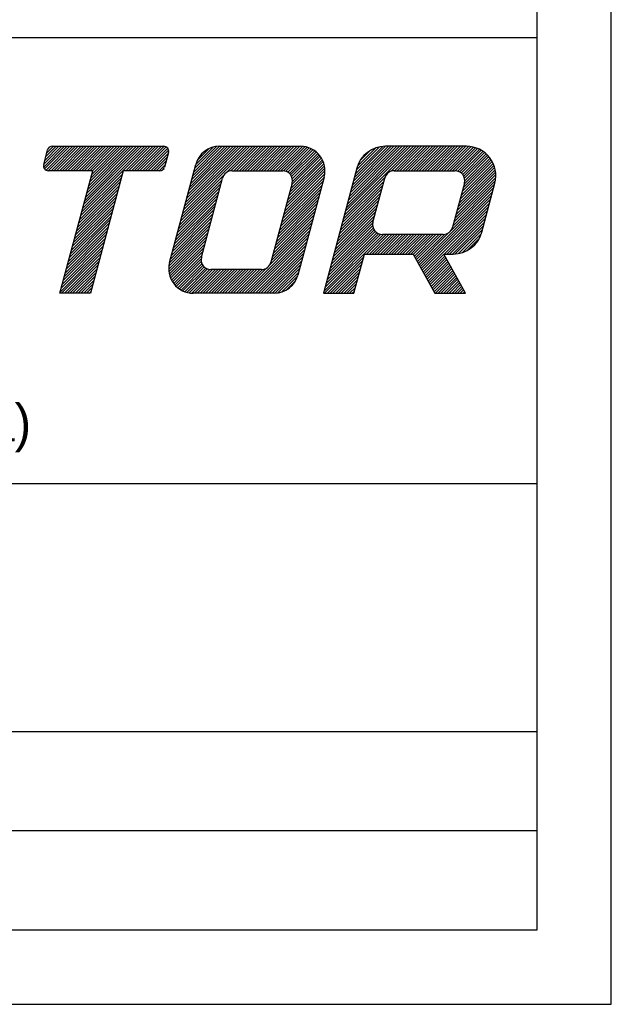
# Model space of a CAD drawing. Extents: x 0 to 210, y 0 to 297.
# Tile 4 of 6: x 186 to 210, y 0 to 40. Entities that reach past the tile are written whole.
import ezdxf

# ---------------------------------------------------------------- set-up
doc = ezdxf.new("R2010")
doc.units = 0
doc.header["$LTSCALE"] = 19.36
doc.header["$MEASUREMENT"] = 0
doc.layers.get('0').update_dxf_attribs({"linetype": 'CONTINUOUS'})
doc.styles.get("Standard").update_dxf_attribs({"font": 'txt', "width": 0.8})

msp = doc.modelspace()

# ---------------------------------------------------------------- linework, layer by layer
at = {"color": 7, "linetype": 'CONTINUOUS'}
for p, q in [((210, 0), (210, 297)), ((207, 3), (207, 283)), ((207, 39), (20, 39)), ((187.0832, 33.7803), (187.9214, 34.6185)), ((187.0892, 33.8981), (187.8096, 34.6185)), ((187.12, 33.7053), (188.0332, 34.6185)), ((187.1301, 34.0508), (187.6978, 34.6185)), ((187.171, 34.2035), (187.586, 34.6185)), ((187.1808, 33.6543), (188.145, 34.6185)), ((187.212, 34.3562), (187.4742, 34.6185)), ((187.2615, 34.5176), (187.3371, 34.5932)), ((187.2687, 33.6304), (188.2568, 34.6185)), ((187.3804, 33.6303), (188.3686, 34.6185)), ((187.4922, 33.6303), (188.4804, 34.6185)), ((187.604, 33.6303), (188.5921, 34.6185)), ((187.7158, 33.6303), (188.7039, 34.6185)), ((187.8276, 33.6303), (188.8157, 34.6185)), ((187.9394, 33.6303), (188.9275, 34.6185)), ((188.0512, 33.6303), (189.0393, 34.6185)), ((188.163, 33.6303), (189.1511, 34.6185)), ((188.2748, 33.6303), (189.2629, 34.6185)), ((188.3866, 33.6303), (189.3747, 34.6185)), ((188.4984, 33.6303), (189.4865, 34.6185)), ((188.6102, 33.6303), (189.5983, 34.6185)), ((188.6155, 31.9588), (191.2752, 34.6185)), ((188.6565, 32.1115), (191.1634, 34.6185)), ((188.6974, 32.2642), (191.0516, 34.6185)), ((188.722, 33.6303), (189.7101, 34.6185)), ((188.7383, 32.417), (190.9398, 34.6185)), ((188.7792, 32.5697), (190.828, 34.6185)), ((188.8201, 32.7224), (190.7162, 34.6185)), ((188.8338, 33.6303), (189.8219, 34.6185)), ((188.8611, 32.8751), (190.6044, 34.6185)), ((188.902, 33.0278), (190.4926, 34.6185)), ((188.9429, 33.1805), (190.3808, 34.6185)), ((188.9455, 33.6303), (189.9337, 34.6185)), ((188.9838, 33.3332), (190.269, 34.6185)), ((189.0247, 33.4859), (190.1573, 34.6185)), ((189.0573, 33.6303), (190.0455, 34.6185)), ((190.3989, 33.6303), (191.387, 34.6185)), ((190.5107, 33.6303), (191.4988, 34.6185)), ((190.6224, 33.6303), (191.6106, 34.6185)), ((190.7342, 33.6303), (191.7224, 34.6185)), ((190.846, 33.6303), (191.8342, 34.6185)), ((190.9578, 33.6303), (191.9457, 34.6182)), ((191.0696, 33.6303), (192.0322, 34.5929)), ((192.6912, 31.8981), (195.4116, 34.6185)), ((192.7321, 32.0508), (195.2998, 34.6185)), ((192.773, 32.2035), (195.188, 34.6185)), ((192.814, 32.3563), (195.0762, 34.6185)), ((192.8549, 32.509), (194.9644, 34.6185)), ((192.8958, 32.6617), (194.8526, 34.6185)), ((192.9367, 32.8144), (194.7408, 34.6185)), ((192.9776, 32.9671), (194.629, 34.6185)), ((193.0186, 33.1198), (194.5172, 34.6185)), ((193.0595, 33.2725), (194.4054, 34.6185)), ((193.1004, 33.4252), (194.2936, 34.6185)), ((193.1413, 33.578), (194.1818, 34.6185)), ((193.1822, 33.7307), (194.0633, 34.6118)), ((193.2232, 33.8834), (193.9253, 34.5855)), ((194.4724, 33.5675), (195.5233, 34.6185)), ((194.6448, 33.6282), (195.6351, 34.6185)), ((194.7588, 33.6303), (195.7469, 34.6185)), ((194.8706, 33.6303), (195.8587, 34.6185)), ((194.9824, 33.6303), (195.9705, 34.6185)), ((195.0942, 33.6303), (196.0823, 34.6185)), ((195.206, 33.6303), (196.1941, 34.6185)), ((195.3178, 33.6303), (196.3059, 34.6185)), ((195.4296, 33.6303), (196.4177, 34.6185)), ((195.5414, 33.6303), (196.5295, 34.6185)), ((195.6532, 33.6303), (196.6413, 34.6185)), ((195.765, 33.6303), (196.7531, 34.6185)), ((195.8767, 33.6303), (196.8649, 34.6185)), ((195.9885, 33.6303), (196.9767, 34.6185)), ((196.1003, 33.6303), (197.0885, 34.6185)), ((196.2121, 33.6303), (197.2003, 34.6185)), ((196.3239, 33.6303), (197.312, 34.6185)), ((196.4357, 33.6303), (197.4238, 34.6185)), ((196.5475, 33.6303), (197.5324, 34.6152)), ((196.6593, 33.6303), (197.631, 34.6021)), ((196.7693, 33.6286), (197.7217, 34.5809)), ((199.2204, 31.8315), (202.0074, 34.6185)), ((199.2614, 31.9843), (201.8956, 34.6185)), ((199.3023, 32.137), (201.7838, 34.6185)), ((199.3432, 32.2897), (201.672, 34.6185)), ((199.3841, 32.4424), (201.5602, 34.6185)), ((199.425, 32.5951), (201.4484, 34.6185)), ((199.466, 32.7478), (201.3366, 34.6185)), ((199.5069, 32.9005), (201.2248, 34.6185)), ((199.5478, 33.0532), (201.113, 34.6185)), ((199.5887, 33.206), (201.0012, 34.6185)), ((199.6296, 33.3587), (200.8894, 34.6185)), ((199.6706, 33.5114), (200.7731, 34.6139)), ((199.7115, 33.6641), (200.6424, 34.595)), ((201.112, 33.6113), (202.1192, 34.6185)), ((201.2428, 33.6303), (202.231, 34.6185)), ((201.3546, 33.6303), (202.3428, 34.6185)), ((201.4664, 33.6303), (202.4546, 34.6185)), ((201.5782, 33.6303), (202.5663, 34.6185)), ((201.69, 33.6303), (202.6781, 34.6185)), ((201.8018, 33.6303), (202.7899, 34.6185)), ((201.9136, 33.6303), (202.9017, 34.6185)), ((202.0254, 33.6303), (203.0135, 34.6185)), ((202.1372, 33.6303), (203.1253, 34.6185)), ((202.249, 33.6303), (203.2371, 34.6185)), ((202.3608, 33.6303), (203.3489, 34.6185)), ((202.4726, 33.6303), (203.4607, 34.6185)), ((202.5844, 33.6303), (203.5725, 34.6185)), ((202.6962, 33.6303), (203.6843, 34.6185)), ((202.8079, 33.6303), (203.7961, 34.6185)), ((202.9197, 33.6303), (203.9079, 34.6185)), ((203.0315, 33.6303), (204.0197, 34.6185)), ((203.1433, 33.6303), (204.1315, 34.6185)), ((203.2551, 33.6303), (204.2399, 34.6151)), ((203.3669, 33.6303), (204.3398, 34.6033)), ((203.4787, 33.6303), (204.4328, 34.5844)), ((191.1814, 33.6303), (192.092, 34.5409)), ((191.2932, 33.6303), (192.1277, 34.4648)), ((191.405, 33.6303), (192.1191, 34.3445)), ((191.5168, 33.6303), (192.0782, 34.1917)), ((193.289, 34.061), (193.7476, 34.5197)), ((196.8612, 33.6087), (197.8056, 34.553)), ((196.9373, 33.573), (197.8835, 34.5192)), ((197.001, 33.5249), (197.9562, 34.4801)), ((197.0534, 33.4654), (198.0239, 34.436)), ((197.094, 33.3943), (198.087, 34.3873)), ((197.0942, 33.0591), (198.2492, 34.2141)), ((197.1205, 33.309), (198.1456, 34.334)), ((197.1261, 33.2028), (198.1996, 34.2763)), ((199.7567, 33.8211), (200.4886, 34.553)), ((199.8512, 34.0275), (200.2823, 34.4585)), ((203.5905, 33.6303), (204.5197, 34.5596)), ((203.7021, 33.6301), (204.6014, 34.5294)), ((203.7985, 33.6147), (204.6783, 34.4946)), ((203.8777, 33.5821), (204.7509, 34.4553)), ((203.944, 33.5366), (204.8193, 34.4119)), ((203.9989, 33.4798), (204.8838, 34.3646)), ((204.0422, 33.4113), (204.9444, 34.3135)), ((204.0723, 33.3295), (205.0014, 34.2587)), ((204.0837, 33.2292), (205.0546, 34.2001)), ((191.6286, 33.6303), (192.0373, 34.039)), ((191.7404, 33.6303), (191.9964, 33.8863)), ((196.8896, 32.2956), (198.4204, 33.8263)), ((196.9305, 32.4483), (198.3979, 33.9156)), ((196.9715, 32.601), (198.3689, 33.9984)), ((197.0124, 32.7537), (198.3341, 34.0754)), ((197.0533, 32.9064), (198.2941, 34.1472)), ((203.896, 32.4825), (205.2613, 33.8478)), ((203.9369, 32.6352), (205.2285, 33.9268)), ((203.9778, 32.788), (205.1912, 34.0013)), ((204.0188, 32.9407), (205.1496, 34.0715)), ((204.0597, 33.0934), (205.104, 34.1377)), ((188.5746, 31.8061), (190.2515, 33.483)), ((191.8846, 33.6628), (191.9413, 33.7195)), ((192.6503, 31.7454), (194.3538, 33.4489)), ((196.7669, 31.8374), (198.4317, 33.5022)), ((196.8078, 31.9901), (198.44, 33.6223)), ((196.8487, 32.1428), (198.435, 33.7292)), ((203.7323, 31.8717), (205.3356, 33.475)), ((203.7732, 32.0244), (205.3274, 33.5785)), ((203.8142, 32.1771), (205.3115, 33.6744)), ((203.8551, 32.3298), (205.2892, 33.7639)), ((188.4519, 31.348), (190.1288, 33.0249)), ((188.4928, 31.5007), (190.1697, 33.1776)), ((188.5337, 31.6534), (190.2106, 33.3303)), ((192.5684, 31.44), (194.2453, 33.1169)), ((192.6094, 31.5927), (194.2863, 33.2696)), ((196.6441, 31.3793), (198.321, 33.0562)), ((196.685, 31.532), (198.3619, 33.2089)), ((196.7259, 31.6847), (198.4029, 33.3616)), ((199.0977, 31.3734), (200.7746, 33.0503)), ((199.1386, 31.5261), (200.8155, 33.203)), ((199.1795, 31.6788), (200.8571, 33.3564)), ((203.6096, 31.4135), (205.2865, 33.0904)), ((203.6505, 31.5663), (205.3199, 33.2356)), ((203.6914, 31.719), (205.3342, 33.3618)), ((188.37, 31.0425), (190.0469, 32.7194)), ((188.4109, 31.1952), (190.0878, 32.8722)), ((192.4457, 30.9818), (194.1226, 32.6587)), ((192.4866, 31.1346), (194.1635, 32.8115)), ((192.5275, 31.2873), (194.2044, 32.9642)), ((196.5213, 30.9211), (198.1983, 32.598)), ((196.5623, 31.0739), (198.2392, 32.7508)), ((196.6032, 31.2266), (198.2801, 32.9035)), ((198.9749, 30.9153), (200.6518, 32.5922)), ((199.0159, 31.068), (200.6928, 32.7449)), ((199.0568, 31.2207), (200.7337, 32.8976)), ((202.2496, 29.83), (205.2046, 32.785)), ((202.2894, 29.758), (205.1637, 32.6323)), ((203.5308, 31.2229), (205.2456, 32.9377)), ((188.2473, 30.5844), (189.9242, 32.2613)), ((188.2882, 30.7371), (189.9651, 32.414)), ((188.3291, 30.8898), (190.006, 32.5667)), ((192.3229, 30.5237), (193.9998, 32.2006)), ((192.3638, 30.6764), (194.0407, 32.3533)), ((192.4048, 30.8291), (194.0817, 32.506)), ((196.4395, 30.6157), (198.1164, 32.2926)), ((196.4804, 30.7684), (198.1573, 32.4453)), ((198.8931, 30.6098), (200.57, 32.2867)), ((198.934, 30.7626), (200.6109, 32.4395)), ((202.3292, 29.686), (205.1228, 32.4796)), ((202.369, 29.614), (205.0819, 32.3269)), ((188.1245, 30.1263), (189.8014, 31.8032)), ((188.1654, 30.279), (189.8423, 31.9559)), ((188.2063, 30.4317), (189.8832, 32.1086)), ((192.2411, 30.2183), (193.918, 31.8952)), ((192.282, 30.371), (193.9589, 32.0479)), ((196.3168, 30.1576), (197.9937, 31.8345)), ((196.3577, 30.3103), (198.0346, 31.9872)), ((196.3986, 30.463), (198.0755, 32.1399)), ((198.7703, 30.1517), (200.4472, 31.8286)), ((198.8113, 30.3044), (200.4882, 31.9813)), ((198.8522, 30.4571), (200.5291, 32.134)), ((202.4088, 29.542), (205.041, 32.1742)), ((203.2493, 30.2707), (205, 32.0215)), ((203.3611, 30.2707), (204.9591, 31.8687)), ((188.0427, 29.8208), (189.7196, 31.4977)), ((188.0836, 29.9735), (189.7605, 31.6505)), ((192.1362, 29.778), (193.7952, 31.437)), ((192.1596, 29.9132), (193.8362, 31.5898)), ((192.2002, 30.0656), (193.8771, 31.7425)), ((196.206, 29.8232), (197.9118, 31.5291)), ((196.2758, 30.0049), (197.9527, 31.6818)), ((198.6476, 29.6936), (200.3642, 31.4102)), ((198.6885, 29.8463), (200.3675, 31.5253)), ((198.7294, 29.999), (200.4063, 31.6759)), ((203.4729, 30.2707), (204.9182, 31.716)), ((203.5847, 30.2707), (204.8773, 31.5633)), ((203.699, 30.2733), (204.8364, 31.4106)), ((187.9199, 29.3627), (189.5968, 31.0396)), ((187.9608, 29.5154), (189.6377, 31.1923)), ((188.0017, 29.6681), (189.6786, 31.345)), ((192.1313, 29.6613), (193.7543, 31.2843)), ((192.1386, 29.5568), (193.7134, 31.1316)), ((195.1843, 28.6897), (197.8709, 31.3763)), ((195.2961, 28.6897), (197.83, 31.2236)), ((195.4079, 28.6897), (197.7891, 31.0709)), ((198.4021, 28.7773), (200.6914, 31.0667)), ((198.4263, 28.6897), (200.7978, 31.0612)), ((198.443, 28.93), (200.6046, 31.0917)), ((198.4839, 29.0827), (200.5323, 31.1311)), ((198.5248, 29.2354), (200.4719, 31.1825)), ((198.5657, 29.3881), (200.4227, 31.2451)), ((198.6067, 29.5409), (200.3858, 31.32)), ((200.1191, 30.2707), (200.9096, 31.0612)), ((200.2309, 30.2707), (201.0214, 31.0612)), ((200.3427, 30.2707), (201.1332, 31.0612)), ((200.4545, 30.2707), (201.245, 31.0612)), ((200.5663, 30.2707), (201.3568, 31.0612)), ((200.6781, 30.2707), (201.4686, 31.0612)), ((200.7898, 30.2707), (201.5803, 31.0612)), ((200.9016, 30.2707), (201.6921, 31.0612)), ((201.0134, 30.2707), (201.8039, 31.0612)), ((201.1252, 30.2707), (201.9157, 31.0612)), ((201.237, 30.2707), (202.0275, 31.0612)), ((201.3488, 30.2707), (202.1393, 31.0612)), ((201.4606, 30.2707), (202.2511, 31.0612)), ((201.5724, 30.2707), (202.3629, 31.0612)), ((201.6842, 30.2707), (202.4747, 31.0612)), ((201.796, 30.2707), (202.5865, 31.0612)), ((201.9078, 30.2707), (202.6983, 31.0612)), ((202.0109, 30.262), (202.8101, 31.0612)), ((202.0507, 30.19), (202.9219, 31.0612)), ((202.0904, 30.118), (203.0337, 31.0612)), ((202.1302, 30.046), (203.1455, 31.0612)), ((202.17, 29.974), (203.2602, 31.0642)), ((202.2098, 29.902), (203.4454, 31.1376)), ((203.8261, 30.2886), (204.7954, 31.2579)), ((203.9737, 30.3244), (204.7532, 31.1038)), ((187.8381, 29.0573), (189.515, 30.7342)), ((187.879, 29.21), (189.5559, 30.8869)), ((192.1551, 29.4615), (193.6725, 30.9789)), ((192.1791, 29.3737), (193.6316, 30.8262)), ((192.2095, 29.2923), (193.5906, 30.6735)), ((195.5197, 28.6897), (197.7481, 30.9182)), ((195.6315, 28.6897), (197.7072, 30.7655)), ((195.7432, 28.6897), (197.6663, 30.6128)), ((204.1629, 30.4018), (204.6758, 30.9147)), ((187.7562, 28.7518), (189.4331, 30.4287)), ((187.7971, 28.9046), (189.4741, 30.5815)), ((187.8059, 28.6897), (189.3922, 30.276)), ((192.2455, 29.2165), (193.5497, 30.5208)), ((192.2866, 29.1458), (193.5088, 30.3681)), ((192.3325, 29.08), (193.4679, 30.2153)), ((195.855, 28.6897), (197.6254, 30.4601)), ((195.9668, 28.6897), (197.5845, 30.3074)), ((202.4486, 29.47), (203.2392, 30.2606)), ((187.9177, 28.6897), (189.3513, 30.1233)), ((188.0295, 28.6897), (189.3104, 29.9706)), ((188.1413, 28.6897), (189.2695, 29.8179)), ((192.3831, 29.0187), (193.4364, 30.0721)), ((192.4381, 28.962), (193.4424, 29.9663)), ((192.4977, 28.9097), (193.4692, 29.8812)), ((192.5617, 28.862), (193.5099, 29.8102)), ((196.0786, 28.6897), (197.5435, 30.1546)), ((196.1904, 28.6897), (197.5026, 30.0019)), ((196.3022, 28.6897), (197.4617, 29.8492)), ((198.5381, 28.6897), (199.9971, 30.1488)), ((198.6499, 28.6897), (199.9562, 29.9961)), ((198.7617, 28.6897), (199.9153, 29.8433)), ((202.4883, 29.398), (203.279, 30.1886)), ((202.5281, 29.326), (203.3188, 30.1166)), ((202.5679, 29.254), (203.3586, 30.0446)), ((202.6077, 29.182), (203.3984, 29.9726)), ((202.6475, 29.11), (203.4382, 29.9006)), ((202.6873, 29.0379), (203.478, 29.8286)), ((188.2531, 28.6897), (189.2285, 29.6652)), ((188.3649, 28.6897), (189.1876, 29.5125)), ((192.6305, 28.819), (193.5625, 29.751)), ((192.7044, 28.7811), (193.6263, 29.703)), ((192.7836, 28.7485), (193.7026, 29.6675)), ((192.8689, 28.722), (193.7947, 29.6478)), ((192.9611, 28.7025), (193.9049, 29.6462)), ((193.0619, 28.6914), (194.0167, 29.6462)), ((193.172, 28.6897), (194.1285, 29.6462)), ((193.2838, 28.6897), (194.2403, 29.6462)), ((193.3956, 28.6897), (194.3521, 29.6462)), ((193.5074, 28.6897), (194.4639, 29.6462)), ((193.6192, 28.6897), (194.5757, 29.6462)), ((193.731, 28.6897), (194.6875, 29.6462)), ((193.8428, 28.6897), (194.7993, 29.6462)), ((193.9545, 28.6897), (194.9111, 29.6462)), ((194.0663, 28.6897), (195.0228, 29.6462)), ((194.1781, 28.6897), (195.1346, 29.6462)), ((194.2899, 28.6897), (195.2464, 29.6462)), ((194.4017, 28.6897), (195.3582, 29.6462)), ((194.5135, 28.6897), (195.47, 29.6462)), ((194.6253, 28.6897), (195.5818, 29.6462)), ((194.7371, 28.6897), (195.6936, 29.6462)), ((194.8489, 28.6897), (195.8054, 29.6462)), ((194.9607, 28.6897), (195.9196, 29.6486)), ((195.0725, 28.6897), (196.0947, 29.712)), ((196.4142, 28.69), (197.4208, 29.6965)), ((196.5363, 28.7002), (197.3799, 29.5438)), ((198.8735, 28.6897), (199.8744, 29.6906)), ((198.9853, 28.6897), (199.8335, 29.5379)), ((202.7271, 28.9659), (203.5177, 29.7566)), ((202.7669, 28.8939), (203.5575, 29.6846)), ((202.8067, 28.8219), (203.5973, 29.6126)), ((202.8465, 28.7499), (203.6371, 29.5406)), ((202.898, 28.6897), (203.6769, 29.4686)), ((188.4767, 28.6897), (189.1467, 29.3598)), ((188.5885, 28.6897), (189.1058, 29.207)), ((188.7002, 28.6897), (189.0649, 29.0543)), ((196.6804, 28.7325), (197.3382, 29.3903)), ((196.8751, 28.8154), (197.2553, 29.1956)), ((199.0971, 28.6897), (199.7925, 29.3852)), ((199.2088, 28.6897), (199.7516, 29.2325)), ((199.3206, 28.6897), (199.7107, 29.0798)), ((203.0098, 28.6897), (203.7167, 29.3966)), ((203.1216, 28.6897), (203.7565, 29.3246)), ((203.2334, 28.6897), (203.7963, 29.2526)), ((203.3452, 28.6897), (203.8361, 29.1806)), ((203.457, 28.6897), (203.8758, 29.1086)), ((203.5688, 28.6897), (203.9156, 29.0366)), ((188.812, 28.6897), (189.0239, 28.9016)), ((188.9238, 28.6897), (188.983, 28.7489)), ((199.4324, 28.6897), (199.6698, 28.9271)), ((199.5442, 28.6897), (199.6289, 28.7743)), ((203.6806, 28.6897), (203.9554, 28.9646)), ((203.7924, 28.6897), (203.9952, 28.8926)), ((203.9042, 28.6897), (204.035, 28.8205)), ((204.016, 28.6897), (204.0748, 28.7485)), ((207, 21), (52.851, 21)), ((207, 11), (150.9723, 11)), ((207, 7), (150.9723, 7)), ((20, 3), (207, 3)), ((0, 0), (210, 0))]:
    msp.add_line(p, q, dxfattribs=at)
at = {"color": 2, "linetype": 'CONTINUOUS'}
for p, q in [((187.4339, 34.6185), (191.935, 34.6185)), ((194.1784, 34.6185), (197.4519, 34.6185)), ((204.1506, 34.6185), (200.8771, 34.6185)), ((187.0841, 33.8791), (187.243, 34.472)), ((192.1259, 34.3697), (191.967, 33.7768)), ((192.1648, 29.9336), (193.2239, 33.8861)), ((189.0634, 33.6304), (187.275, 33.6304)), ((187.7396, 28.6897), (189.0634, 33.6304)), ((190.291, 33.6304), (188.9672, 28.6897)), ((191.7761, 33.6304), (190.291, 33.6304)), ((194.6862, 33.6304), (196.7322, 33.6304)), ((198.4064, 33.3746), (197.3473, 29.4221)), ((199.7317, 33.7396), (198.3786, 28.6897)), ((201.2333, 33.6304), (203.6885, 33.6304)), ((193.4487, 30.1438), (194.3045, 33.3374)), ((197.114, 33.1328), (196.2583, 29.9392)), ((200.375, 31.5588), (200.8515, 33.3374)), ((204.0703, 33.1328), (203.5937, 31.3542)), ((204.7664, 31.1496), (205.296, 33.1258)), ((203.2119, 31.0612), (200.7567, 31.0612)), ((199.6062, 28.6897), (200.0298, 30.2707)), ((200.0298, 30.2707), (202.0061, 30.2707)), ((202.0061, 30.2707), (202.8797, 28.6897)), ((203.2337, 30.2707), (203.6211, 30.2707)), ((204.1073, 28.6897), (203.2337, 30.2707)), ((195.8765, 29.6462), (193.8305, 29.6462)), ((188.9672, 28.6897), (187.7396, 28.6897)), ((196.3928, 28.6897), (193.1193, 28.6897)), ((198.3786, 28.6897), (199.6062, 28.6897)), ((202.8797, 28.6897), (204.1073, 28.6897))]:
    msp.add_line(p, q, dxfattribs=at)
for centre, radius, start, end in [((187.4339, 34.4209), 0.1976, 90.00006, 165.00001), ((191.935, 34.4209), 0.1976, 344.99993, 89.99985), ((194.1784, 33.6304), 0.9881, 90.00006, 165.00001), ((197.4519, 33.6304), 0.9881, 345.00005, 89.99997), ((200.8771, 33.4327), 1.1858, 90.00004, 164.99998), ((204.1506, 33.4327), 1.1858, 345.00003, 89.99995), ((187.275, 33.828), 0.1976, 165.00004, 269.99996), ((191.7761, 33.828), 0.1976, 270.00006, 345.00001), ((194.6862, 33.2351), 0.3953, 90.00006, 165.00001), ((196.7322, 33.2351), 0.3953, 345.00011, 90.00003), ((201.2333, 33.2351), 0.3953, 90.00006, 165.00001), ((203.6885, 33.2351), 0.3953, 345.00011, 90.00003), ((200.7567, 31.4565), 0.3953, 165.00006, 269.99998), ((203.2119, 31.4565), 0.3953, 270.00006, 345.00001), ((203.6211, 31.4565), 1.1858, 270.00004, 344.99998), ((193.1193, 29.6779), 0.9881, 165.00005, 269.99997), ((193.8305, 30.0415), 0.3953, 165.00004, 269.99996), ((195.8765, 30.0415), 0.3953, 270.00006, 345.00001), ((196.3928, 29.6779), 0.9881, 269.99999, 344.99994)]:
    msp.add_arc(centre, radius, start, end, dxfattribs=at)

# ---------------------------------------------------------------- texts
msp.add_text('08232 Viladecavalls (Barcelona)', height=1.5, dxfattribs=at).set_placement((157.8102, 22.7171))

doc.saveas('drawing.dxf')
